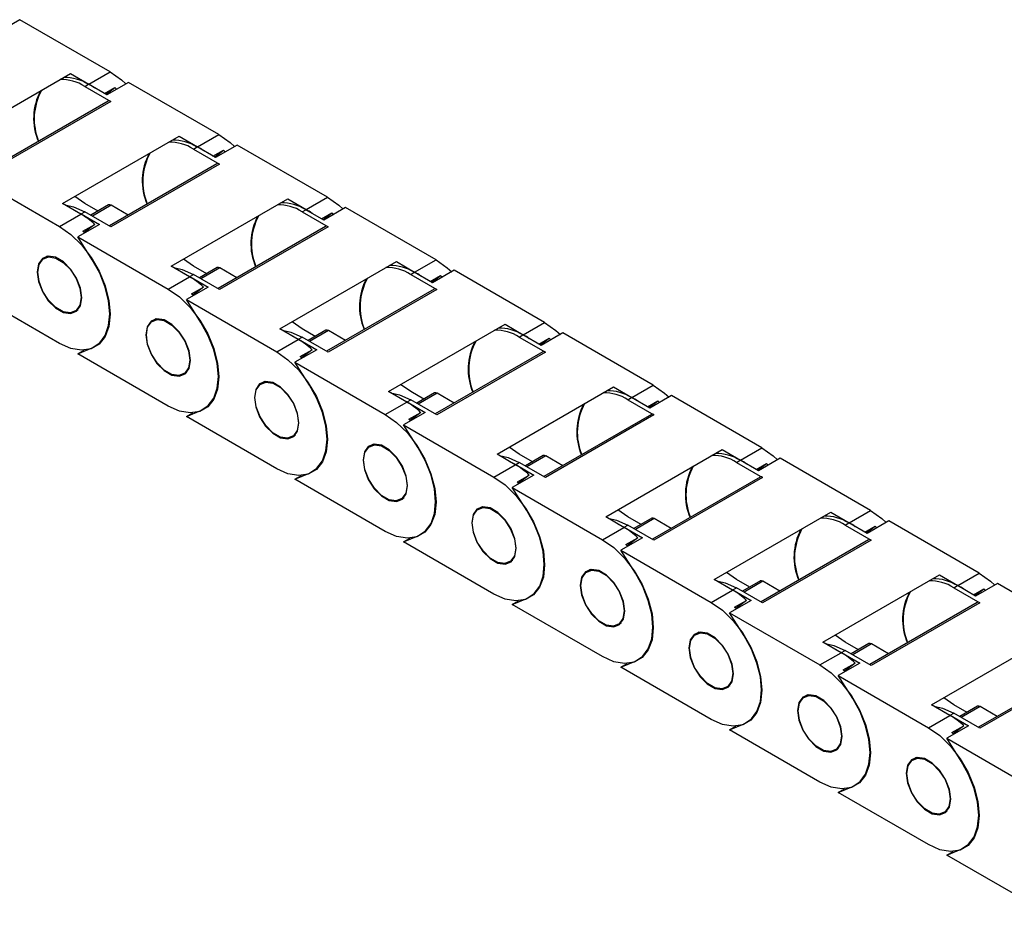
# Model space of a CAD drawing. Header units: millimetres. Extents: x 10 to 410, y 10 to 314.
# Tile 5 of 7: x 326 to 367, y 237 to 274. Entities that reach past the tile are written whole.
import ezdxf

# ---------------------------------------------------------------- set-up
doc = ezdxf.new("R2010")
doc.units = ezdxf.units.MM
doc.header["$LTSCALE"] = 1.5

msp = doc.modelspace()

# ---------------------------------------------------------------- linework, layer by layer
for p, q in [((326.01, 273.769), (325.101, 273.245)), ((329.791, 271.587), (326.01, 273.769)), ((328.897, 271.071), (329.791, 271.587)), ((323.254, 268.695), (328.133, 271.512)), ((328.133, 271.512), (328.897, 271.071)), ((330.556, 271.145), (329.647, 270.62)), ((334.337, 268.962), (330.556, 271.145)), ((328.731, 270.974), (328.882, 271.062)), ((328.731, 270.974), (329.822, 270.345)), ((329.647, 270.62), (328.882, 271.062)), ((329.549, 270.677), (329.982, 270.927)), ((329.609, 270.643), (329.982, 270.927)), ((329.982, 270.927), (330.057, 270.857)), ((329.715, 270.355), (325.213, 267.757)), ((329.822, 270.345), (325.276, 267.72)), ((327.799, 266.071), (332.678, 268.888)), ((332.678, 268.888), (333.443, 268.446)), ((333.443, 268.446), (334.337, 268.962)), ((333.276, 268.35), (333.428, 268.438)), ((333.276, 268.35), (334.367, 267.72)), ((334.193, 267.996), (333.428, 268.438)), ((334.095, 268.053), (334.528, 268.303)), ((334.154, 268.018), (334.528, 268.303)), ((335.102, 268.521), (334.193, 267.996)), ((334.528, 268.303), (334.603, 268.233)), ((338.883, 266.338), (335.102, 268.521)), ((334.26, 267.731), (329.759, 265.132)), ((334.367, 267.72), (329.822, 265.096)), ((323.889, 267.296), (327.67, 265.114)), ((328.731, 266.075), (328.31, 266.366)), ((332.345, 263.447), (337.224, 266.264)), ((337.224, 266.264), (337.989, 265.822)), ((337.989, 265.822), (338.883, 266.338)), ((328.564, 265.63), (327.799, 266.071)), ((329.286, 265.754), (328.731, 266.075)), ((329.727, 266.009), (328.984, 265.58)), ((329.834, 265.998), (329.047, 265.544)), ((330.546, 265.587), (329.834, 265.998)), ((337.822, 265.726), (337.974, 265.813)), ((338.738, 265.372), (337.974, 265.813)), ((339.647, 265.897), (338.738, 265.372)), ((343.428, 263.714), (339.647, 265.897)), ((327.67, 265.114), (328.564, 265.63)), ((328.326, 265.767), (328.579, 265.639)), ((328.579, 265.639), (328.731, 265.726)), ((328.579, 265.639), (329.344, 265.197)), ((329.822, 265.096), (328.731, 265.726)), ((337.822, 265.726), (338.913, 265.096)), ((338.641, 265.428), (339.074, 265.678)), ((338.7, 265.394), (339.074, 265.678)), ((339.074, 265.678), (339.148, 265.609)), ((329.344, 265.197), (328.435, 264.672)), ((328.649, 264.909), (329.149, 265.197)), ((329.149, 265.197), (328.703, 264.858)), ((338.806, 265.107), (334.305, 262.508)), ((338.913, 265.096), (334.367, 262.472)), ((329.045, 263.713), (328.435, 264.672)), ((328.435, 264.672), (332.216, 262.49)), ((328.703, 264.858), (328.649, 264.909)), ((327.172, 263.861), (327.027, 263.778)), ((333.276, 263.451), (332.856, 263.742)), ((342.534, 263.198), (343.428, 263.714)), ((333.11, 263.006), (332.345, 263.447)), ((333.832, 263.13), (333.276, 263.451)), ((334.272, 263.385), (333.529, 262.956)), ((334.38, 263.374), (333.592, 262.92)), ((335.092, 262.963), (334.38, 263.374)), ((336.891, 260.823), (341.77, 263.639)), ((341.77, 263.639), (342.534, 263.198)), ((332.216, 262.49), (333.11, 263.006)), ((332.872, 263.143), (333.125, 263.014)), ((333.125, 263.014), (333.276, 263.102)), ((333.125, 263.014), (333.89, 262.573)), ((334.367, 262.472), (333.276, 263.102)), ((342.368, 263.102), (342.519, 263.189)), ((342.368, 263.102), (343.459, 262.472)), ((343.284, 262.748), (342.519, 263.189)), ((343.186, 262.804), (343.619, 263.054)), ((343.246, 262.77), (343.619, 263.054)), ((344.193, 263.273), (343.284, 262.748)), ((343.619, 263.054), (343.694, 262.985)), ((347.974, 261.09), (344.193, 263.273)), ((333.89, 262.573), (332.98, 262.048)), ((333.194, 262.284), (333.695, 262.573)), ((333.695, 262.573), (333.249, 262.234)), ((343.352, 262.483), (338.85, 259.884)), ((327.67, 260.214), (323.889, 262.397)), ((333.249, 262.234), (333.194, 262.284)), ((343.459, 262.472), (338.913, 259.848)), ((333.591, 261.089), (332.98, 262.048)), ((332.98, 262.048), (336.761, 259.865)), ((328.313, 261.551), (328.458, 261.634)), ((331.718, 261.237), (331.573, 261.153)), ((337.822, 260.827), (337.402, 261.118)), ((341.436, 258.199), (346.316, 261.015)), ((346.316, 261.015), (347.08, 260.574)), ((347.08, 260.574), (347.974, 261.09)), ((337.655, 260.381), (336.891, 260.823)), ((337.418, 260.519), (337.671, 260.39)), ((337.671, 260.39), (337.822, 260.478)), ((338.377, 260.506), (337.822, 260.827)), ((338.913, 259.848), (337.822, 260.478)), ((338.818, 260.76), (338.075, 260.332)), ((338.925, 260.75), (338.138, 260.295)), ((339.638, 260.339), (338.925, 260.75)), ((346.913, 260.478), (347.065, 260.565)), ((346.913, 260.478), (348.004, 259.848)), ((347.83, 260.124), (347.065, 260.565)), ((347.732, 260.18), (348.165, 260.43)), ((347.791, 260.146), (348.165, 260.43)), ((348.739, 260.649), (347.83, 260.124)), ((348.165, 260.43), (348.24, 260.36)), ((352.52, 258.466), (348.739, 260.649)), ((328.435, 259.773), (329.045, 260.028)), ((336.761, 259.865), (337.655, 260.381)), ((337.671, 260.39), (338.435, 259.949)), ((328.435, 259.773), (328.704, 259.928)), ((332.216, 257.59), (328.435, 259.773)), ((338.435, 259.949), (337.526, 259.424)), ((337.74, 259.66), (338.24, 259.949)), ((337.795, 259.61), (337.74, 259.66)), ((338.24, 259.949), (337.795, 259.61)), ((347.897, 259.858), (343.396, 257.26)), ((348.004, 259.848), (343.459, 257.224)), ((338.136, 258.465), (337.526, 259.424)), ((337.526, 259.424), (341.307, 257.241)), ((332.859, 258.926), (333.003, 259.01)), ((336.263, 258.613), (336.119, 258.529)), ((342.368, 258.203), (341.948, 258.494)), ((345.982, 255.575), (350.861, 258.391)), ((350.861, 258.391), (351.626, 257.95)), ((351.626, 257.95), (352.52, 258.466)), ((342.201, 257.757), (341.436, 258.199)), ((342.923, 257.882), (342.368, 258.203)), ((343.364, 258.136), (342.621, 257.707)), ((343.471, 258.126), (342.684, 257.671)), ((344.183, 257.714), (343.471, 258.126)), ((353.284, 258.024), (352.375, 257.5)), ((357.066, 255.842), (353.284, 258.024)), ((341.307, 257.241), (342.201, 257.757)), ((341.963, 257.895), (342.216, 257.766)), ((342.216, 257.766), (342.368, 257.854)), ((342.216, 257.766), (342.981, 257.325)), ((343.459, 257.224), (342.368, 257.854)), ((351.459, 257.854), (351.611, 257.941)), ((351.459, 257.854), (352.55, 257.224)), ((352.375, 257.5), (351.611, 257.941)), ((352.278, 257.556), (352.711, 257.806)), ((352.337, 257.522), (352.711, 257.806)), ((352.711, 257.806), (352.785, 257.736)), ((332.98, 257.149), (333.591, 257.404)), ((332.98, 257.149), (333.249, 257.304)), ((336.761, 254.966), (332.98, 257.149)), ((342.981, 257.325), (342.072, 256.8)), ((342.286, 257.036), (342.786, 257.325)), ((342.786, 257.325), (342.34, 256.986)), ((352.443, 257.234), (347.942, 254.636)), ((352.55, 257.224), (348.004, 254.6)), ((342.682, 255.84), (342.072, 256.8)), ((342.072, 256.8), (345.853, 254.617)), ((342.361, 256.967), (342.286, 257.036)), ((337.404, 256.302), (337.549, 256.386)), ((340.809, 255.989), (340.664, 255.905)), ((346.747, 255.133), (345.982, 255.575)), ((346.913, 255.578), (346.493, 255.87)), ((347.469, 255.258), (346.913, 255.578)), ((347.909, 255.512), (347.167, 255.083)), ((348.017, 255.502), (347.229, 255.047)), ((348.729, 255.09), (348.017, 255.502)), ((350.528, 252.95), (355.407, 255.767)), ((355.407, 255.767), (356.172, 255.326)), ((356.172, 255.326), (357.066, 255.842)), ((345.853, 254.617), (346.747, 255.133)), ((346.509, 255.27), (346.762, 255.142)), ((346.762, 255.142), (346.913, 255.229)), ((346.762, 255.142), (347.527, 254.7)), ((348.004, 254.6), (346.913, 255.229)), ((356.005, 255.229), (356.156, 255.317)), ((356.005, 255.229), (357.096, 254.6)), ((356.921, 254.875), (356.156, 255.317)), ((356.823, 254.932), (357.256, 255.182)), ((356.883, 254.898), (357.256, 255.182)), ((357.83, 255.4), (356.921, 254.875)), ((357.256, 255.182), (357.331, 255.112)), ((361.611, 253.217), (357.83, 255.4)), ((337.526, 254.525), (338.136, 254.78)), ((337.526, 254.525), (337.795, 254.68)), ((347.527, 254.7), (346.617, 254.176)), ((346.832, 254.412), (347.332, 254.701)), ((347.332, 254.701), (346.886, 254.362)), ((341.307, 252.342), (337.526, 254.525)), ((346.886, 254.362), (346.832, 254.412)), ((356.989, 254.61), (352.487, 252.012)), ((357.096, 254.6), (352.55, 251.975)), ((347.228, 253.216), (346.617, 254.176)), ((346.617, 254.176), (350.399, 251.993)), ((341.95, 253.678), (342.095, 253.762)), ((345.355, 253.364), (345.21, 253.281)), ((351.459, 252.954), (351.039, 253.245)), ((355.074, 250.326), (359.953, 253.143)), ((359.953, 253.143), (360.717, 252.701)), ((360.717, 252.701), (361.611, 253.217)), ((351.292, 252.509), (350.528, 252.95)), ((351.055, 252.646), (351.308, 252.518)), ((351.308, 252.518), (351.459, 252.605)), ((352.015, 252.634), (351.459, 252.954)), ((352.55, 251.975), (351.459, 252.605)), ((352.455, 252.888), (351.712, 252.459)), ((352.562, 252.877), (351.775, 252.423)), ((353.275, 252.466), (352.562, 252.877)), ((360.551, 252.605), (360.702, 252.693)), ((360.551, 252.605), (361.642, 251.975)), ((361.467, 252.251), (360.702, 252.693)), ((362.376, 252.776), (361.467, 252.251)), ((366.157, 250.593), (362.376, 252.776)), ((350.399, 251.993), (351.292, 252.509)), ((351.308, 252.518), (352.072, 252.076)), ((361.369, 252.308), (361.802, 252.558)), ((361.428, 252.273), (361.802, 252.558)), ((361.802, 252.558), (361.877, 252.488)), ((342.072, 251.901), (342.682, 252.155)), ((342.072, 251.901), (342.341, 252.056)), ((345.853, 249.718), (342.072, 251.901)), ((352.072, 252.076), (351.163, 251.551)), ((351.377, 251.788), (351.877, 252.076)), ((351.432, 251.738), (351.377, 251.788)), ((351.877, 252.076), (351.432, 251.738)), ((361.534, 251.986), (357.033, 249.387)), ((361.642, 251.975), (357.096, 249.351)), ((351.773, 250.592), (351.163, 251.551)), ((351.163, 251.551), (354.944, 249.369)), ((346.496, 251.054), (346.64, 251.137)), ((349.9, 250.74), (349.756, 250.657)), ((356.005, 250.33), (355.585, 250.621)), ((365.263, 250.077), (366.157, 250.593)), ((355.838, 249.885), (355.074, 250.326)), ((356.56, 250.009), (356.005, 250.33)), ((357.001, 250.264), (356.258, 249.835)), ((357.108, 250.253), (356.321, 249.799)), ((357.82, 249.842), (357.108, 250.253)), ((359.619, 247.702), (364.498, 250.519)), ((364.498, 250.519), (365.263, 250.077)), ((366.922, 250.152), (366.012, 249.627)), ((370.703, 247.969), (366.922, 250.152)), ((354.944, 249.369), (355.838, 249.885)), ((355.6, 250.022), (355.853, 249.894)), ((355.853, 249.894), (356.005, 249.981)), ((355.853, 249.894), (356.618, 249.452)), ((357.096, 249.351), (356.005, 249.981)), ((365.096, 249.981), (365.248, 250.068)), ((365.096, 249.981), (366.187, 249.351)), ((366.012, 249.627), (365.248, 250.068)), ((365.915, 249.683), (366.348, 249.933)), ((365.974, 249.649), (366.348, 249.933)), ((366.348, 249.933), (366.422, 249.864)), ((346.617, 249.276), (347.228, 249.531)), ((346.617, 249.276), (346.886, 249.432)), ((356.618, 249.452), (355.709, 248.927)), ((355.923, 249.164), (356.423, 249.452)), ((356.423, 249.452), (355.977, 249.113)), ((366.08, 249.362), (361.579, 246.763)), ((366.187, 249.351), (361.642, 246.727)), ((350.399, 247.094), (346.617, 249.276)), ((356.319, 247.968), (355.709, 248.927)), ((355.709, 248.927), (359.49, 246.745)), ((355.998, 249.094), (355.923, 249.164)), ((351.041, 248.43), (351.186, 248.513)), ((354.446, 248.116), (354.301, 248.033)), ((360.384, 247.261), (359.619, 247.702)), ((360.551, 247.706), (360.13, 247.997)), ((361.106, 247.385), (360.551, 247.706)), ((364.165, 245.078), (369.044, 247.894)), ((359.49, 246.745), (360.384, 247.261)), ((360.146, 247.398), (360.399, 247.269)), ((360.399, 247.269), (360.551, 247.357)), ((360.399, 247.269), (361.164, 246.828)), ((361.642, 246.727), (360.551, 247.357)), ((361.546, 247.64), (360.804, 247.211)), ((361.654, 247.629), (360.866, 247.175)), ((362.366, 247.218), (361.654, 247.629)), ((351.163, 246.652), (351.773, 246.907)), ((361.164, 246.828), (360.255, 246.303)), ((360.469, 246.539), (360.969, 246.828)), ((360.969, 246.828), (360.523, 246.489)), ((351.163, 246.652), (351.432, 246.807)), ((354.944, 244.469), (351.163, 246.652)), ((360.523, 246.489), (360.469, 246.539)), ((370.626, 246.738), (366.124, 244.139)), ((370.733, 246.727), (366.187, 244.103)), ((360.865, 245.344), (360.255, 246.303)), ((360.255, 246.303), (364.036, 244.12)), ((355.587, 245.806), (355.732, 245.889)), ((358.992, 245.492), (358.847, 245.408)), ((365.096, 245.082), (364.676, 245.373)), ((364.93, 244.636), (364.165, 245.078)), ((364.692, 244.774), (364.945, 244.645)), ((365.652, 244.761), (365.096, 245.082)), ((366.092, 245.015), (365.349, 244.587)), ((366.199, 245.005), (365.412, 244.55)), ((366.912, 244.594), (366.199, 245.005)), ((364.036, 244.12), (364.93, 244.636)), ((364.945, 244.645), (365.096, 244.733)), ((364.945, 244.645), (365.709, 244.204)), ((366.187, 244.103), (365.096, 244.733)), ((355.709, 244.028), (356.319, 244.283)), ((355.709, 244.028), (355.978, 244.183)), ((359.49, 241.845), (355.709, 244.028)), ((365.709, 244.204), (364.8, 243.679)), ((365.014, 243.915), (365.514, 244.204)), ((365.514, 244.204), (365.069, 243.865)), ((365.41, 242.72), (364.8, 243.679)), ((364.8, 243.679), (368.581, 241.496)), ((365.069, 243.865), (365.014, 243.915)), ((360.133, 243.181), (360.277, 243.265)), ((363.537, 242.868), (363.393, 242.784)), ((360.255, 241.404), (360.865, 241.659)), ((360.255, 241.404), (360.523, 241.559)), ((364.036, 239.221), (360.255, 241.404)), ((364.678, 240.557), (364.823, 240.641)), ((364.8, 238.78), (365.41, 239.035)), ((364.8, 238.78), (365.069, 238.935)), ((368.581, 236.597), (364.8, 238.78))]:
    msp.add_line(p, q)
at = {"flags": 128}
for points in [[(329.791, 271.587), (330.263, 271.253), (330.451, 271.085)], [(334.337, 268.962), (334.809, 268.629), (334.997, 268.46)], [(338.883, 266.338), (339.355, 266.004), (339.542, 265.836)], [(327.907, 266.009), (328.259, 265.937), (328.731, 265.726)], [(327.67, 265.114), (328.142, 264.78), (328.59, 264.34), (328.993, 263.816), (329.329, 263.234), (329.581, 262.624), (329.738, 262.015), (329.791, 261.439), (329.738, 260.925), (329.581, 260.498), (329.329, 260.179), (328.993, 259.985), (328.59, 259.926), (328.142, 260.003), (327.67, 260.214)], [(328.602, 262.126), (328.546, 262.527), (328.384, 262.944), (328.136, 263.327), (327.832, 263.63), (327.508, 263.817), (327.204, 263.865), (326.956, 263.768), (326.794, 263.538), (326.738, 263.202), (326.794, 262.802), (326.956, 262.384), (327.204, 262.001), (327.508, 261.698), (327.832, 261.511), (328.136, 261.463), (328.384, 261.56), (328.546, 261.791), (328.602, 262.126)], [(326.761, 263.189), (326.816, 263.516), (326.974, 263.741), (327.216, 263.836), (327.512, 263.789), (327.828, 263.607), (328.125, 263.311), (328.367, 262.937), (328.524, 262.53), (328.579, 262.139), (328.524, 261.812), (328.367, 261.587), (328.125, 261.492), (327.828, 261.539), (327.512, 261.721), (327.216, 262.017), (326.974, 262.391), (326.816, 262.798), (326.761, 263.189)], [(343.428, 263.714), (343.9, 263.38), (344.088, 263.212)], [(329.045, 260.028), (329.354, 260.231), (329.585, 260.545), (329.728, 260.958), (329.776, 261.448), (329.728, 261.995), (329.585, 262.572), (329.354, 263.154), (329.045, 263.713)], [(332.452, 263.385), (332.804, 263.313), (333.276, 263.102)], [(332.216, 262.49), (332.688, 262.156), (333.136, 261.716), (333.538, 261.192), (333.874, 260.61), (334.127, 259.999), (334.284, 259.391), (334.337, 258.815), (334.284, 258.301), (334.127, 257.874), (333.874, 257.555), (333.538, 257.361), (333.136, 257.302), (332.688, 257.379), (332.216, 257.59)], [(333.148, 259.502), (333.091, 259.902), (332.93, 260.32), (332.682, 260.703), (332.378, 261.006), (332.054, 261.193), (331.75, 261.241), (331.502, 261.144), (331.34, 260.913), (331.284, 260.578), (331.34, 260.177), (331.502, 259.76), (331.75, 259.377), (332.054, 259.074), (332.378, 258.887), (332.682, 258.839), (332.93, 258.936), (333.091, 259.166), (333.148, 259.502)], [(331.307, 260.565), (331.361, 260.892), (331.519, 261.117), (331.761, 261.212), (332.058, 261.165), (332.374, 260.983), (332.67, 260.687), (332.912, 260.313), (333.07, 259.906), (333.125, 259.515), (333.07, 259.188), (332.912, 258.963), (332.67, 258.868), (332.374, 258.915), (332.058, 259.097), (331.761, 259.393), (331.519, 259.767), (331.361, 260.174), (331.307, 260.565)], [(333.591, 257.404), (333.899, 257.607), (334.13, 257.921), (334.273, 258.333), (334.322, 258.824), (334.273, 259.371), (334.13, 259.948), (333.899, 260.53), (333.591, 261.089)], [(347.974, 261.09), (348.446, 260.756), (348.634, 260.588)], [(336.998, 260.761), (337.35, 260.689), (337.822, 260.478)], [(336.761, 259.865), (337.233, 259.531), (337.682, 259.091), (338.084, 258.567), (338.42, 257.986), (338.673, 257.375), (338.83, 256.767), (338.883, 256.191), (338.83, 255.677), (338.673, 255.25), (338.42, 254.931), (338.084, 254.737), (337.682, 254.677), (337.233, 254.755), (336.761, 254.966)], [(337.693, 256.878), (337.637, 257.278), (337.475, 257.695), (337.227, 258.079), (336.923, 258.382), (336.6, 258.569), (336.296, 258.617), (336.048, 258.52), (335.886, 258.289), (335.83, 257.954), (335.886, 257.553), (336.048, 257.136), (336.296, 256.753), (336.6, 256.449), (336.923, 256.263), (337.227, 256.215), (337.475, 256.312), (337.637, 256.542), (337.693, 256.878)], [(335.852, 257.941), (335.907, 258.268), (336.065, 258.493), (336.307, 258.587), (336.604, 258.541), (336.919, 258.359), (337.216, 258.063), (337.458, 257.689), (337.616, 257.282), (337.671, 256.891), (337.616, 256.564), (337.458, 256.339), (337.216, 256.244), (336.919, 256.291), (336.604, 256.473), (336.307, 256.769), (336.065, 257.143), (335.907, 257.55), (335.852, 257.941)], [(338.136, 254.78), (338.445, 254.982), (338.676, 255.297), (338.819, 255.709), (338.868, 256.2), (338.819, 256.746), (338.676, 257.324), (338.445, 257.905), (338.136, 258.465)], [(352.52, 258.466), (352.992, 258.132), (353.179, 257.964)], [(341.544, 258.137), (341.896, 258.065), (342.368, 257.854)], [(341.307, 257.241), (341.779, 256.907), (342.228, 256.467), (342.63, 255.943), (342.966, 255.361), (343.218, 254.751), (343.375, 254.143), (343.428, 253.567), (343.375, 253.053), (343.218, 252.625), (342.966, 252.307), (342.63, 252.113), (342.228, 252.053), (341.779, 252.131), (341.307, 252.342)], [(342.239, 254.254), (342.183, 254.654), (342.021, 255.071), (341.773, 255.455), (341.469, 255.758), (341.145, 255.945), (340.841, 255.992), (340.593, 255.895), (340.431, 255.665), (340.375, 255.33), (340.431, 254.929), (340.593, 254.512), (340.841, 254.129), (341.145, 253.825), (341.469, 253.638), (341.773, 253.591), (342.021, 253.688), (342.183, 253.918), (342.239, 254.254)], [(340.398, 255.316), (340.453, 255.644), (340.611, 255.868), (340.853, 255.963), (341.149, 255.917), (341.465, 255.734), (341.762, 255.438), (342.004, 255.064), (342.161, 254.657), (342.216, 254.267), (342.161, 253.939), (342.004, 253.715), (341.762, 253.62), (341.465, 253.667), (341.149, 253.849), (340.853, 254.145), (340.611, 254.519), (340.453, 254.926), (340.398, 255.316)], [(342.682, 252.155), (342.991, 252.358), (343.222, 252.673), (343.365, 253.085), (343.413, 253.576), (343.365, 254.122), (343.222, 254.7), (342.991, 255.281), (342.682, 255.84)], [(346.089, 255.513), (346.441, 255.44), (346.913, 255.229)], [(357.066, 255.842), (357.538, 255.508), (357.725, 255.34)], [(345.853, 254.617), (346.325, 254.283), (346.773, 253.843), (347.175, 253.319), (347.511, 252.737), (347.764, 252.127), (347.921, 251.519), (347.974, 250.943), (347.921, 250.428), (347.764, 250.001), (347.511, 249.683), (347.175, 249.489), (346.773, 249.429), (346.325, 249.507), (345.853, 249.718)], [(346.785, 251.629), (346.728, 252.03), (346.567, 252.447), (346.319, 252.83), (346.015, 253.134), (345.691, 253.321), (345.387, 253.368), (345.139, 253.271), (344.977, 253.041), (344.921, 252.705), (344.977, 252.305), (345.139, 251.888), (345.387, 251.504), (345.691, 251.201), (346.015, 251.014), (346.319, 250.967), (346.567, 251.064), (346.728, 251.294), (346.785, 251.629)], [(344.944, 252.692), (344.999, 253.02), (345.156, 253.244), (345.398, 253.339), (345.695, 253.292), (346.011, 253.11), (346.307, 252.814), (346.549, 252.44), (346.707, 252.033), (346.762, 251.643), (346.707, 251.315), (346.549, 251.091), (346.307, 250.996), (346.011, 251.042), (345.695, 251.225), (345.398, 251.521), (345.156, 251.895), (344.999, 252.302), (344.944, 252.692)], [(347.228, 249.531), (347.536, 249.734), (347.767, 250.049), (347.911, 250.461), (347.959, 250.952), (347.911, 251.498), (347.767, 252.076), (347.536, 252.657), (347.228, 253.216)], [(361.611, 253.217), (362.083, 252.884), (362.271, 252.715)], [(350.635, 252.889), (350.987, 252.816), (351.459, 252.605)], [(350.399, 251.993), (350.871, 251.659), (351.319, 251.219), (351.721, 250.695), (352.057, 250.113), (352.31, 249.503), (352.467, 248.894), (352.52, 248.319), (352.467, 247.804), (352.31, 247.377), (352.057, 247.058), (351.721, 246.865), (351.319, 246.805), (350.871, 246.883), (350.399, 247.094)], [(351.33, 249.005), (351.274, 249.406), (351.112, 249.823), (350.864, 250.206), (350.56, 250.51), (350.237, 250.696), (349.933, 250.744), (349.685, 250.647), (349.523, 250.417), (349.467, 250.081), (349.523, 249.681), (349.685, 249.264), (349.933, 248.88), (350.237, 248.577), (350.56, 248.39), (350.864, 248.342), (351.112, 248.439), (351.274, 248.67), (351.33, 249.005)], [(349.489, 250.068), (349.544, 250.395), (349.702, 250.62), (349.944, 250.715), (350.241, 250.668), (350.556, 250.486), (350.853, 250.19), (351.095, 249.816), (351.253, 249.409), (351.308, 249.018), (351.253, 248.691), (351.095, 248.466), (350.853, 248.372), (350.556, 248.418), (350.241, 248.6), (349.944, 248.896), (349.702, 249.27), (349.544, 249.677), (349.489, 250.068)], [(351.773, 246.907), (352.082, 247.11), (352.313, 247.425), (352.456, 247.837), (352.505, 248.327), (352.456, 248.874), (352.313, 249.451), (352.082, 250.033), (351.773, 250.592)], [(366.157, 250.593), (366.629, 250.259), (366.816, 250.091)], [(355.181, 250.264), (355.533, 250.192), (356.005, 249.981)], [(354.944, 249.369), (355.416, 249.035), (355.865, 248.595), (356.267, 248.071), (356.603, 247.489), (356.855, 246.879), (357.012, 246.27), (357.066, 245.694), (357.012, 245.18), (356.855, 244.753), (356.603, 244.434), (356.267, 244.24), (355.865, 244.181), (355.416, 244.258), (354.944, 244.469)], [(355.876, 246.381), (355.82, 246.782), (355.658, 247.199), (355.41, 247.582), (355.106, 247.885), (354.782, 248.072), (354.478, 248.12), (354.23, 248.023), (354.069, 247.793), (354.012, 247.457), (354.069, 247.057), (354.23, 246.639), (354.478, 246.256), (354.782, 245.953), (355.106, 245.766), (355.41, 245.718), (355.658, 245.815), (355.82, 246.046), (355.876, 246.381)], [(354.035, 247.444), (354.09, 247.771), (354.248, 247.996), (354.49, 248.091), (354.786, 248.044), (355.102, 247.862), (355.399, 247.566), (355.641, 247.192), (355.799, 246.785), (355.853, 246.394), (355.799, 246.067), (355.641, 245.842), (355.399, 245.747), (355.102, 245.794), (354.786, 245.976), (354.49, 246.272), (354.248, 246.646), (354.09, 247.053), (354.035, 247.444)], [(356.319, 244.283), (356.628, 244.486), (356.859, 244.8), (357.002, 245.213), (357.05, 245.703), (357.002, 246.25), (356.859, 246.827), (356.628, 247.409), (356.319, 247.968)], [(359.726, 247.64), (360.079, 247.568), (360.551, 247.357)], [(359.49, 246.745), (359.962, 246.411), (360.41, 245.971), (360.813, 245.447), (361.148, 244.865), (361.401, 244.254), (361.558, 243.646), (361.611, 243.07), (361.558, 242.556), (361.401, 242.129), (361.148, 241.81), (360.813, 241.616), (360.41, 241.557), (359.962, 241.634), (359.49, 241.845)], [(360.422, 243.757), (360.366, 244.157), (360.204, 244.575), (359.956, 244.958), (359.652, 245.261), (359.328, 245.448), (359.024, 245.496), (358.776, 245.399), (358.614, 245.168), (358.558, 244.833), (358.614, 244.432), (358.776, 244.015), (359.024, 243.632), (359.328, 243.329), (359.652, 243.142), (359.956, 243.094), (360.204, 243.191), (360.366, 243.421), (360.422, 243.757)], [(358.581, 244.82), (358.636, 245.147), (358.793, 245.372), (359.035, 245.467), (359.332, 245.42), (359.648, 245.238), (359.944, 244.942), (360.186, 244.568), (360.344, 244.161), (360.399, 243.77), (360.344, 243.443), (360.186, 243.218), (359.944, 243.123), (359.648, 243.17), (359.332, 243.352), (359.035, 243.648), (358.793, 244.022), (358.636, 244.429), (358.581, 244.82)], [(360.865, 241.659), (361.173, 241.862), (361.405, 242.176), (361.548, 242.588), (361.596, 243.079), (361.548, 243.626), (361.405, 244.203), (361.173, 244.785), (360.865, 245.344)], [(364.272, 245.016), (364.624, 244.944), (365.096, 244.733)], [(364.036, 244.12), (364.508, 243.786), (364.956, 243.346), (365.358, 242.822), (365.694, 242.241), (365.947, 241.63), (366.104, 241.022), (366.157, 240.446), (366.104, 239.932), (365.947, 239.505), (365.694, 239.186), (365.358, 238.992), (364.956, 238.932), (364.508, 239.01), (364.036, 239.221)], [(364.967, 241.133), (364.911, 241.533), (364.749, 241.95), (364.501, 242.334), (364.197, 242.637), (363.874, 242.824), (363.57, 242.872), (363.322, 242.775), (363.16, 242.544), (363.104, 242.209), (363.16, 241.808), (363.322, 241.391), (363.57, 241.008), (363.874, 240.704), (364.197, 240.518), (364.501, 240.47), (364.749, 240.567), (364.911, 240.797), (364.967, 241.133)], [(363.126, 242.196), (363.181, 242.523), (363.339, 242.748), (363.581, 242.842), (363.878, 242.796), (364.193, 242.613), (364.49, 242.318), (364.732, 241.944), (364.89, 241.537), (364.945, 241.146), (364.89, 240.818), (364.732, 240.594), (364.49, 240.499), (364.193, 240.546), (363.878, 240.728), (363.581, 241.024), (363.339, 241.398), (363.181, 241.805), (363.126, 242.196)], [(365.41, 239.035), (365.719, 239.237), (365.95, 239.552), (366.093, 239.964), (366.142, 240.455), (366.093, 241.001), (365.95, 241.579), (365.719, 242.16), (365.41, 242.72)]]:
    msp.add_lwpolyline(points, dxfattribs=at)
for centre, radius, start, end in [((327.76, 269.48), 1.782, 57.0084, 92.0282), ((327.89, 269.488), 1.86, 57.7654, 91.2713), ((329.04, 269.632), 2.451, 151.8603, 203.2197), ((329.102, 269.615), 2.489, 151.2652, 202.269), ((327.344, 268.39), 3.098, 54.3328, 59.9087), ((329.759, 270.257), 0.108, 54.3824, 114.3071), ((332.436, 266.864), 1.86, 57.7654, 91.2713), ((332.306, 266.855), 1.782, 57.0084, 92.0282), ((331.89, 265.766), 3.098, 54.3328, 59.9087), ((333.586, 267.008), 2.451, 151.8603, 203.2197), ((333.648, 266.991), 2.489, 151.2652, 202.269), ((334.305, 267.633), 0.108, 54.3824, 114.3071), ((329.771, 265.911), 0.108, 54.3824, 114.3071), ((336.852, 264.231), 1.782, 57.0084, 92.0282), ((336.981, 264.24), 1.86, 57.7654, 91.2713), ((336.436, 263.142), 3.098, 54.3328, 59.9087), ((326.833, 262.678), 3.422, 47.4129, 59.6144), ((338.131, 264.383), 2.451, 151.8603, 203.2197), ((338.193, 264.367), 2.489, 151.2652, 202.269), ((338.85, 265.009), 0.108, 54.3824, 114.3071), ((334.317, 263.286), 0.108, 54.3824, 114.3071), ((341.397, 261.607), 1.782, 57.0084, 92.0282), ((341.527, 261.616), 1.86, 57.7654, 91.2713), ((331.379, 260.054), 3.422, 47.4129, 59.6144), ((342.677, 261.759), 2.451, 151.8603, 203.2197), ((342.739, 261.743), 2.489, 151.2652, 202.269), ((340.981, 260.518), 3.098, 54.3328, 59.9087), ((343.396, 262.384), 0.108, 54.3824, 114.3071), ((346.073, 258.992), 1.86, 57.7654, 91.2713), ((338.862, 260.662), 0.108, 54.3824, 114.3071), ((345.943, 258.983), 1.782, 57.0084, 92.0282), ((345.527, 257.894), 3.098, 54.3328, 59.9087), ((335.925, 257.43), 3.422, 47.4129, 59.6144), ((347.223, 259.135), 2.451, 151.8603, 203.2197), ((347.285, 259.118), 2.489, 151.2652, 202.269), ((347.942, 259.76), 0.108, 54.3824, 114.3071), ((343.408, 258.038), 0.108, 54.3824, 114.3071), ((350.489, 256.359), 1.782, 57.0084, 92.0282), ((350.619, 256.368), 1.86, 57.7654, 91.2713), ((350.073, 255.27), 3.098, 54.3328, 59.9087), ((340.47, 254.806), 3.422, 47.4129, 59.6144), ((351.768, 256.511), 2.451, 151.8603, 203.2197), ((351.83, 256.494), 2.489, 151.2652, 202.269), ((352.487, 257.136), 0.108, 54.3824, 114.3071), ((347.954, 255.414), 0.108, 54.3824, 114.3071), ((355.034, 253.735), 1.782, 57.0084, 92.0282), ((355.164, 253.743), 1.86, 57.7654, 91.2713), ((345.016, 252.181), 3.422, 47.4129, 59.6144), ((356.376, 253.87), 2.489, 151.2652, 202.269), ((354.618, 252.645), 3.098, 54.3328, 59.9087), ((356.314, 253.887), 2.451, 151.8603, 203.2197), ((357.033, 254.512), 0.108, 54.3824, 114.3071), ((352.499, 252.79), 0.108, 54.3824, 114.3071), ((359.58, 251.11), 1.782, 57.0084, 92.0282), ((359.71, 251.119), 1.86, 57.7654, 91.2713), ((359.164, 250.021), 3.098, 54.3328, 59.9087), ((349.562, 249.557), 3.422, 47.4129, 59.6144), ((360.86, 251.263), 2.451, 151.8603, 203.2197), ((360.922, 251.246), 2.489, 151.2652, 202.269), ((361.579, 251.888), 0.108, 54.3824, 114.3071), ((357.045, 250.166), 0.108, 54.3824, 114.3071), ((364.126, 248.486), 1.782, 57.0084, 92.0282), ((364.256, 248.495), 1.86, 57.7654, 91.2713), ((354.107, 246.933), 3.422, 47.4129, 59.6144), ((365.405, 248.638), 2.451, 151.8603, 203.2197), ((365.467, 248.622), 2.489, 151.2652, 202.269), ((363.71, 247.397), 3.098, 54.3328, 59.9087), ((366.124, 249.264), 0.108, 54.3824, 114.3071), ((361.591, 247.541), 0.108, 54.3824, 114.3071), ((358.653, 244.309), 3.422, 47.4129, 59.6144), ((366.137, 244.917), 0.108, 54.3824, 114.3071), ((363.199, 241.685), 3.422, 47.4129, 59.6144)]:
    msp.add_arc(centre, radius, start, end)

doc.saveas('drawing.dxf')
